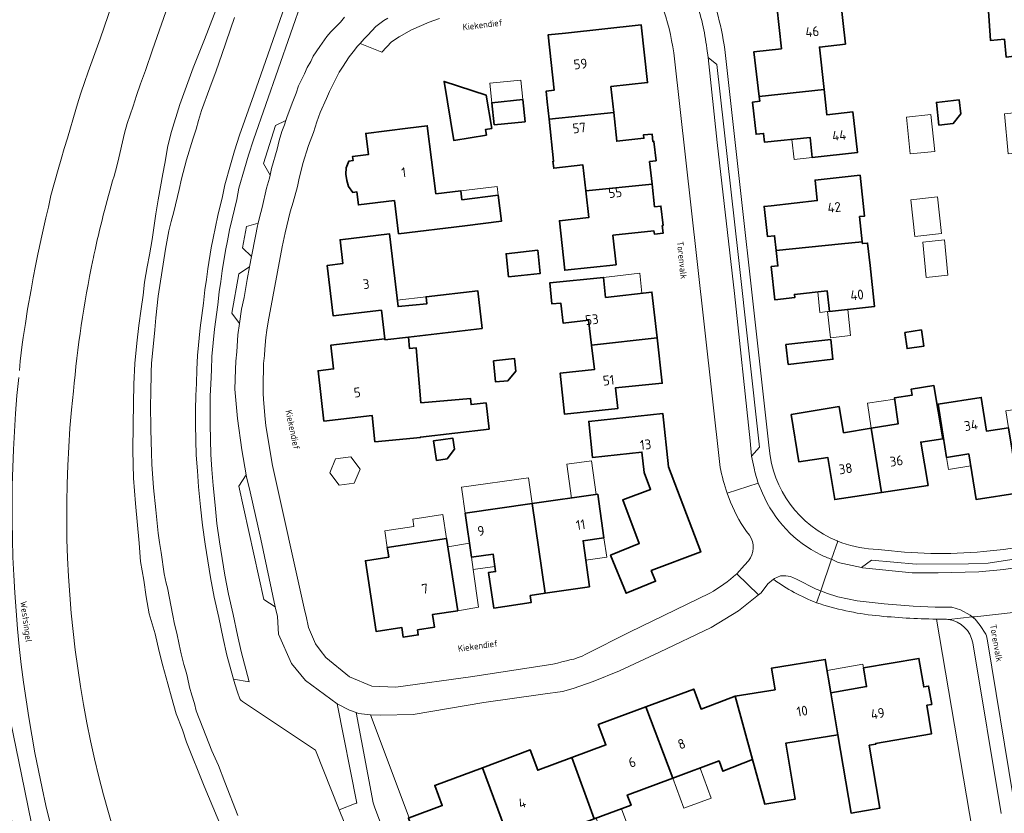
# Model space of a CAD drawing. Header units: metres. Extents: x 149984 to 156489, y 469398 to 478068.
# Tile 244 of 256: x 153527 to 153662, y 472171 to 472280. Entities that reach past the tile are written whole.
import ezdxf
from ezdxf.enums import TextEntityAlignment as Align

# ---------------------------------------------------------------- set-up
doc = ezdxf.new("R2010")
doc.units = ezdxf.units.M
doc.header["$LTSCALE"] = 0.75
for name, color, linetype, lineweight in [('B-WE-GR-BEPLANTING_CULTUUR_HEESTERS-GV', 252, 'Continuous', 18), ('B-WE-GR-BEPLANTING_CULTUUR_ROOS-GV', 252, 'Continuous', 18), ('B-WE-OG-BEBOUWING-GV', 6, 'Continuous', 35), ('B-WE-OG-BEBOUWING-T18', 1, 'Continuous', 18), ('B-WE-OG-BEBOUWING_LUIFEL-GV', 6, 'Continuous', 18), ('B-WE-OG-BEBOUWING_OVERBOUWING-GV', 6, 'Continuous', 18), ('B-WE-OG-TERREIN_BEGROEID-GV', 252, 'Continuous', 18), ('B-WE-OG-TERREIN_ERF-GV', 252, 'Continuous', 18), ('B-WE-OG-TERREIN_OEVER-GV', 252, 'Continuous', 18), ('B-WE-OG-TOPOGRAFIE-T18', 7, 'Continuous', 18), ('B-WE-OG-WATER_MEER-GV', 252, 'Continuous', 18), ('B-WE-VH-GESLOTENVERHARDING_ASFALT-GV', 252, 'Continuous', 18), ('B-WE-VH-OPENVERHARDING_BETONSTRAATSTEEN-GV', 252, 'Continuous', 18), ('B-WE-VH-OPENVERHARDING_TEGEL-GV', 252, 'Continuous', 18)]:
    doc.layers.add(name, color=color, linetype=linetype, lineweight=lineweight)
doc.styles.add('NLCS-ISO-M500-T18', font='NLCS-ISO.ttf', dxfattribs={"height": 0.9})
doc.styles.add('NLCS-ISO-M750-T18', font='NLCS-ISO.ttf', dxfattribs={"height": 1.35})

msp = doc.modelspace()

# ---------------------------------------------------------------- linework, layer by layer
at = {"layer": 'B-WE-GR-BEPLANTING_CULTUUR_HEESTERS-GV', "flags": 128}
for points in [[(153577.69, 472280.33), (153577.14, 472279.98), (153576.59, 472279.6), (153576.02, 472279.18), (153574.92, 472277.97), (153574.44, 472277.48), (153573.874, 472276.858), (153576.844, 472275.647), (153578.191, 472277.054), (153579.247, 472277.765), (153580.943, 472278.728), (153583.358, 472279.778), (153584.788, 472280.275)], [(153653.154, 472197.63), (153658.939, 472163.576), (153657.79, 472162.7), (153661.396, 472160.182), (153661.711, 472161.459)], [(153662.04, 472170.877), (153658.149, 472194.374)]]:
    msp.add_lwpolyline(points, dxfattribs=at)
at = {"layer": 'B-WE-GR-BEPLANTING_CULTUUR_HEESTERS-GV'}
for points in [[(153654.249, 472197.622, -0.0036461), (153653.154, 472197.63)], [(153654.842, 472197.572, 0.0372613), (153654.249, 472197.622)], [(153658.149, 472194.374, 0.3152924), (153654.842, 472197.572)]]:
    msp.add_lwpolyline(points, format="xyb", dxfattribs=at)
at = {"layer": 'B-WE-GR-BEPLANTING_CULTUUR_ROOS-GV', "flags": 128}
msp.add_lwpolyline([(153575.295, 472184.475), (153573.665, 472184.635), (153573.345, 472184.757), (153575.65, 472172.35), (153575.84, 472171.82), (153576.33, 472170.58), (153580.039, 472160.784), (153583.654, 472161.807), (153580.517, 472170.242), (153580.608, 472170.276)], close=True, dxfattribs=at)
at = {"layer": 'B-WE-OG-BEBOUWING-GV', "flags": 128}
for points in [[(153628.765, 472269.557), (153637.678, 472270.52), (153637.04, 472276.35), (153640.62, 472276.75), (153639.93, 472282.91), (153631.18, 472281.97), (153631.81, 472276.12), (153628.04, 472275.7)], [(153675.782, 472272.442), (153675.074, 472278.876), (153668.607, 472278.425), (153668.185, 472282.514), (153660.278, 472281.967), (153660.582, 472277.237), (153662.488, 472277.422), (153662.722, 472274.969), (153666.332, 472275.392), (153666.756, 472271.54)], [(153599.608, 472268.798), (153599.865, 472266.412), (153608.751, 472267.341), (153608.363, 472270.913), (153613.401, 472271.459), (153612.538, 472279.402), (153602.101, 472278.267), (153599.724, 472278.007), (153600.556, 472270.393), (153599.449, 472270.272)], [(153591.252, 472264.228), (153591.124, 472265.007), (153591.969, 472265.146), (153591.216, 472269.723), (153585.423, 472271.617), (153586.76, 472263.489)], [(153637.678, 472270.52), (153628.765, 472269.557), (153628.844, 472268.881), (153627.856, 472268.774), (153628.334, 472264.35), (153629.378, 472264.463), (153629.51, 472263.24), (153635.77, 472263.92), (153636.07, 472261.14), (153642.27, 472261.82), (153641.65, 472267.43), (153638.06, 472267.03)], [(153592.296, 472265.621), (153596.56, 472266.067), (153596.241, 472269.118), (153591.977, 472268.673)], [(153655.436, 472265.823), (153656.492, 472267.151), (153656.272, 472269.077), (153653.133, 472268.718), (153653.489, 472265.6)], [(153599.865, 472266.412), (153600.488, 472260.635), (153600.399, 472260.626), (153600.502, 472259.68), (153604.527, 472260.119), (153604.913, 472256.573), (153614.026, 472257.49), (153613.688, 472260.593), (153614.579, 472260.69), (153614.288, 472263.363), (153614.152, 472263.348), (153614.039, 472264.382), (153612.848, 472264.256), (153612.898, 472263.79), (153609.18, 472263.387), (153608.751, 472267.341)], [(153584.266, 472256.14), (153583.106, 472265.514), (153580.419, 472265.182), (153574.648, 472264.468), (153575.033, 472261.583), (153572.824, 472261.293), (153572.895, 472260.717), (153572.319, 472260.646), (153571.957, 472259.745), (153571.915, 472258.863), (153572.021, 472258), (153572.276, 472257.155), (153572.849, 472256.349), (153573.425, 472256.42), (153573.646, 472254.627), (153578.593, 472255.215), (153579.158, 472250.657), (153588.296, 472251.761), (153593.315, 472252.367), (153592.882, 472255.95), (153587.863, 472255.344), (153587.716, 472256.56)], [(153631.108, 472248.33), (153640.069, 472249.256), (153642.93, 472249.552), (153642.567, 472253.013), (153643.27, 472253.09), (153642.65, 472258.7), (153636.44, 472258.03), (153636.75, 472255.23), (153630.42, 472254.52), (153629.426, 472254.409), (153629.889, 472250.28), (153630.882, 472250.392)], [(153604.913, 472256.573), (153605.314, 472252.881), (153601.288, 472252.444), (153602.028, 472245.634), (153609.086, 472246.4), (153608.646, 472250.445), (153614.283, 472251.049), (153614.352, 472250.605), (153615.544, 472250.735), (153615.429, 472251.788), (153615.548, 472251.801), (153615.257, 472254.473), (153614.366, 472254.376), (153614.026, 472257.49)], [(153590.647, 472237.627), (153590.04, 472242.812), (153582.945, 472241.981), (153583.057, 472241.028), (153579.091, 472240.625), (153577.924, 472250.63), (153571.109, 472249.835), (153571.492, 472246.558), (153569.358, 472246.308), (153570.174, 472239.346), (153576.807, 472240.123), (153577.267, 472236.201), (153577.283, 472236.062), (153580.537, 472236.443)], [(153594.283, 472244.723), (153598.651, 472245.197), (153598.306, 472248.381), (153593.938, 472247.907)], [(153640.069, 472249.256), (153631.108, 472248.33), (153631.341, 472246.235), (153630.417, 472246.132), (153630.923, 472241.56), (153633.666, 472241.864), (153633.618, 472242.301), (153638.13, 472242.8), (153638.44, 472239.98), (153644.64, 472240.66), (153644.01, 472246.28), (153643.663, 472249.376), (153642.959, 472249.297), (153642.93, 472249.552)], [(153614.715, 472236.356), (153614.006, 472242.621), (153607.632, 472241.898), (153607.356, 472244.653), (153599.98, 472243.908), (153600.253, 472241.003), (153601.457, 472241.12), (153601.783, 472238.363), (153605.297, 472238.766), (153605.712, 472235.338)], [(153575.885, 472222.002), (153582.165, 472222.61), (153582.158, 472222.683), (153591.613, 472223.779), (153591.196, 472227.377), (153589.131, 472227.138), (153589.059, 472227.985), (153582.223, 472227.41), (153581.59, 472234.935), (153580.67, 472234.858), (153580.537, 472236.443), (153577.283, 472236.062), (153577.267, 472236.201), (153569.845, 472235.341), (153570.225, 472232.063), (153568.091, 472231.815), (153568.898, 472224.872), (153575.532, 472225.644)], [(153605.712, 472235.338), (153606.117, 472231.999), (153601.399, 472231.48), (153601.999, 472225.818), (153609.325, 472226.615), (153609.002, 472229.471), (153615.423, 472230.093), (153614.715, 472236.356)], [(153632.441, 472235.424), (153632.751, 472232.681), (153638.912, 472233.378), (153638.602, 472236.121)], [(153648.777, 472237.084), (153649.102, 472234.852), (153651.401, 472235.187), (153651.077, 472237.418)], [(153592.225, 472233.185), (153592.512, 472230.265), (153594.205, 472230.431), (153595.281, 472231.743), (153595.111, 472233.469)], [(153645.582, 472215.042), (153652.003, 472216.018), (153650.991, 472221.979), (153654.001, 472222.456), (153652.798, 472229.769), (153649.688, 472229.292), (153649.783, 472228.441), (153647.375, 472228.06), (153647.902, 472224.504), (153644.165, 472223.887)], [(153663.075, 472223.937), (153660.04, 472223.47), (153659.31, 472228.13), (153653.39, 472227.22), (153654.53, 472219.88), (153657.59, 472220.37), (153658.63, 472214.07), (153664.514, 472215.002)], [(153645.582, 472215.042), (153644.165, 472223.887), (153640.378, 472223.262), (153639.751, 472226.868), (153633.179, 472225.769), (153634.237, 472219.257), (153638.2, 472219.877), (153639.163, 472214.067)], [(153608.309, 472206.438), (153610.458, 472201.178), (153614.52, 472202.837), (153613.924, 472204.297), (153620.73, 472206.88), (153616.31, 472218.56), (153615.52, 472225.92), (153605.31, 472224.84), (153605.83, 472219.87), (153612.63, 472220.62), (153612.94, 472217.79), (153613.82, 472215.48), (153609.99, 472214.03), (153612.263, 472208.053)], [(153584.356, 472219.443), (153585.84, 472219.669), (153586.846, 472221.035), (153586.617, 472222.548), (153583.946, 472222.142)], [(153605.442, 472202.08), (153604.54, 472208.42), (153607.411, 472208.828), (153606.561, 472214.8), (153597.552, 472213.519), (153599.303, 472201.207)], [(153597.253, 472200.897), (153599.303, 472201.207), (153597.552, 472213.519), (153588.334, 472212.208), (153589.195, 472206.15), (153592.15, 472206.57), (153592.493, 472204.159), (153591.523, 472204.022), (153592.257, 472199.153), (153597.399, 472199.928)], [(153585.764, 472208.735), (153577.609, 472207.482), (153577.636, 472207.307), (153577.811, 472206.168), (153574.592, 472205.67), (153576.101, 472195.916), (153579.609, 472196.458), (153579.812, 472195.13), (153581.875, 472195.448), (153581.767, 472196.148), (153584.09, 472196.506), (153583.822, 472198.245), (153587.3, 472198.783)], [(153625.472, 472187.009), (153627.85, 472178.304), (153629.526, 472172.169), (153633.689, 472172.844), (153632.437, 472180.566), (153639.583, 472181.726), (153638.603, 472187.49), (153637.857, 472192.081), (153630.464, 472190.88), (153630.947, 472187.899)], [(153638.603, 472187.49), (153639.583, 472181.726), (153641.394, 472170.934), (153645.348, 472171.595), (153643.897, 472180.27), (153644.819, 472180.424), (153644.772, 472180.525), (153652.481, 472181.863), (153651.826, 472185.782), (153652.496, 472185.894), (153652.073, 472188.408), (153651.403, 472188.295), (153650.739, 472192.209), (153643.098, 472190.912), (153643.53, 472188.353)], [(153616.887, 472175.747), (153623.242, 472178.106), (153623.764, 472176.7), (153627.85, 472178.304), (153625.472, 472187.009), (153620.78, 472185.258), (153619.752, 472188.011), (153613.193, 472185.564)], [(153613.193, 472185.564), (153606.635, 472183.118), (153607.676, 472180.326), (153603.011, 472178.587), (153606.074, 472170.133), (153611.146, 472172.016), (153610.624, 472173.422), (153616.887, 472175.747)], [(153590.706, 472177.182), (153594.335, 472167.375), (153600.707, 472169.741), (153601.229, 472168.335), (153606.074, 472170.133), (153603.011, 472178.587), (153598.306, 472176.833), (153597.266, 472179.625)], [(153594.335, 472167.375), (153590.706, 472177.182), (153584.147, 472174.739), (153585.175, 472171.974), (153580.608, 472170.276), (153580.517, 472170.242), (153583.654, 472161.807), (153588.592, 472163.643), (153588.07, 472165.049)]]:
    msp.add_lwpolyline(points, close=True, dxfattribs=at)
at = {"layer": 'B-WE-OG-BEBOUWING_LUIFEL-GV', "flags": 128}
for points in [[(153591.977, 472268.673), (153596.241, 472269.118), (153595.96, 472271.809), (153591.696, 472271.363)], [(153633.265, 472263.648), (153633.565, 472260.87), (153636.07, 472261.14), (153635.77, 472263.92)], [(153592.735, 472257.167), (153587.716, 472256.56), (153587.863, 472255.344), (153592.882, 472255.95)], [(153607.356, 472244.653), (153607.632, 472241.898), (153612.636, 472242.466), (153612.324, 472245.217)], [(153579.091, 472240.625), (153583.057, 472241.028), (153582.945, 472241.981), (153578.987, 472241.519)], [(153638.155, 472239.949), (153638.44, 472239.98), (153638.13, 472242.8), (153636.809, 472242.654), (153637.119, 472239.835)], [(153638.552, 472236.329), (153641.338, 472236.634), (153640.94, 472240.254), (153638.44, 472239.98), (153638.155, 472239.949)], [(153644.165, 472223.887), (153647.902, 472224.504), (153647.402, 472227.878), (153643.656, 472227.322)], [(153654.53, 472219.88), (153654.796, 472218.222), (153657.856, 472218.712), (153657.59, 472220.37)], [(153602.951, 472214.287), (153606.358, 472214.771), (153605.697, 472219.419), (153602.29, 472218.934)], [(153597.552, 472213.519), (153597.046, 472217.079), (153587.828, 472215.768), (153588.334, 472212.208)], [(153577.609, 472207.482), (153585.764, 472208.735), (153585.262, 472212.003), (153581.107, 472211.364), (153581.26, 472210.369), (153577.26, 472209.754)], [(153589.435, 472204.465), (153589.195, 472206.15), (153588.92, 472208.087), (153585.942, 472207.581), (153587.3, 472198.783), (153590.174, 472199.271)], [(153607.411, 472208.828), (153604.54, 472208.42), (153604.924, 472205.722), (153607.795, 472206.13)], [(153589.195, 472206.15), (153589.435, 472204.465), (153592.39, 472204.885), (153592.15, 472206.57)], [(153638.603, 472187.49), (153643.53, 472188.353), (153643.098, 472190.912), (153643.009, 472191.418), (153638.104, 472190.559)], [(153616.887, 472175.747), (153618.419, 472171.621), (153622.159, 472173.009), (153620.627, 472177.135)], [(153606.32, 472170.224), (153608.843, 472163.429), (153612.368, 472164.737), (153609.845, 472171.533)]]:
    msp.add_lwpolyline(points, close=True, dxfattribs=at)
at = {"layer": 'B-WE-OG-BEBOUWING_OVERBOUWING-GV', "flags": 128}
for points in [[(153649.527, 472261.631), (153652.906, 472261.979), (153652.384, 472267.046), (153649.006, 472266.698)], [(153649.605, 472255.314), (153650.181, 472250.287), (153653.851, 472250.707), (153653.275, 472255.735)], [(153651.25, 472249.504), (153651.752, 472244.632), (153654.733, 472244.939), (153654.23, 472249.811)], [(153573.056, 472216.33), (153573.869, 472218.271), (153572.594, 472219.946), (153570.506, 472219.679), (153569.693, 472217.738), (153570.968, 472216.063)]]:
    msp.add_lwpolyline(points, close=True, dxfattribs=at)
at = {"layer": 'B-WE-OG-TERREIN_BEGROEID-GV', "flags": 128}
for points in [[(153527, 472231.85), (153527.1, 472233.12), (153527.25, 472234.26), (153527.37, 472235.4), (153527.5, 472236.4), (153527.83, 472238.32), (153528.14, 472240.26), (153528.63, 472242.96), (153528.91, 472244.6), (153529.23, 472246.22), (153529.52, 472247.83), (153529.617, 472248.265), (153530.087, 472250.362), (153530.64, 472252.83), (153531.01, 472254.31), (153531.35, 472255.91), (153532.32, 472259.51), (153532.74, 472260.9), (153533.16, 472262.4), (153533.61, 472263.79), (153534.76, 472267.76), (153535.13, 472268.99), (153535.51, 472270.15), (153535.97, 472271.47), (153536.45, 472272.92), (153538.1, 472277.48), (153541.96, 472288.77)], [(153565.8, 472288.6), (153559.24, 472269.76), (153557.29, 472264.2), (153556.61, 472262.05), (153556.04, 472260.14), (153555.25, 472257.39), (153554.95, 472255.78), (153554.3, 472253.15), (153553.96, 472251.59), (153553.65, 472250.07), (153553.4, 472248.71), (153552.92, 472245.83), (153552.73, 472244.37), (153552.49, 472242.92), (153552.31, 472241.12), (153551.87, 472237.73), (153551.5, 472233.92), (153551.41, 472231.99), (153551.35, 472230.06), (153551.26, 472228.42), (153551.23, 472226.41), (153551.24, 472224.37), (153551.34, 472220.2), (153551.48, 472218.05), (153551.66, 472215.84), (153551.92, 472213.1), (153552.19, 472210.55), (153552.54, 472207.96), (153553.31, 472203.34), (153553.81, 472200.66), (153554.44, 472197.83), (153555.05, 472194.98), (153555.56, 472192.69), (153556.364, 472189.693), (153556.448, 472189.382), (153558.623, 472188.976), (153557.503, 472193.167), (153557.004, 472195.407), (153556.394, 472198.257), (153555.77, 472201.061), (153555.28, 472203.688), (153554.518, 472208.258), (153554.176, 472210.789), (153553.91, 472213.3), (153553.652, 472216.016), (153553.475, 472218.196), (153553.338, 472220.289), (153553.24, 472224.399), (153553.23, 472226.4), (153553.259, 472228.35), (153553.348, 472229.974), (153553.409, 472231.912), (153553.495, 472233.777), (153553.858, 472237.505), (153554.297, 472240.892), (153554.474, 472242.657), (153554.709, 472244.078), (153554.899, 472245.536), (153555.37, 472248.365), (153555.613, 472249.689), (153555.917, 472251.177), (153556.248, 472252.697), (153556.905, 472255.357), (153557.199, 472256.93), (153557.959, 472259.578), (153558.522, 472261.462), (153559.188, 472263.567), (153567.69, 472287.947)], [(153567.69, 472287.947), (153559.188, 472263.567), (153558.522, 472261.462), (153557.959, 472259.578), (153557.199, 472256.93), (153556.905, 472255.357), (153556.248, 472252.697), (153555.917, 472251.177), (153555.613, 472249.689), (153555.37, 472248.365), (153554.899, 472245.536), (153554.709, 472244.078), (153554.474, 472242.657), (153554.297, 472240.892), (153553.858, 472237.505), (153553.495, 472233.777), (153553.409, 472231.912), (153553.348, 472229.974), (153553.259, 472228.35), (153553.23, 472226.4), (153553.24, 472224.399), (153553.338, 472220.289), (153553.475, 472218.196), (153553.652, 472216.016), (153553.91, 472213.3), (153554.176, 472210.789), (153554.518, 472208.258), (153555.28, 472203.688), (153555.77, 472201.061), (153556.394, 472198.257), (153557.004, 472195.407), (153557.503, 472193.167), (153558.623, 472188.976), (153556.448, 472189.382), (153556.62, 472188.74), (153556.99, 472187.57), (153557.33, 472186.65), (153557.45, 472186.47), (153557.69, 472186.27), (153567.73, 472179.58), (153571.01, 472171.407), (153573.333, 472172.294), (153573.4, 472172.32), (153570.734, 472185.975), (153566.378, 472189.167), (153564.441, 472191.543), (153562.664, 472195.536), (153562.509, 472198.006), (153562.19, 472199.31), (153560.628, 472200.305), (153557.177, 472215.94), (153558.187, 472217.495), (153557.58, 472220.94), (153557.01, 472225.24), (153556.78, 472227.74), (153556.66, 472229.26), (153556.71, 472231.97), (153556.77, 472233.11), (153556.89, 472234.42), (153557.05, 472236.73), (153557.279, 472238.288), (153556.247, 472239.71), (153557.203, 472245.138), (153558.655, 472246.09), (153558.931, 472247.535), (153557.7, 472248.704), (153558.255, 472251.645), (153559.857, 472252.129), (153560.04, 472252.88), (153560.42, 472254.26), (153561, 472256.92), (153561.39, 472258.32), (153561.479, 472258.7), (153560.584, 472260.301), (153562.216, 472265.571), (153563.67, 472266.241), (153563.84, 472266.81), (153564.6, 472268.84), (153565.08, 472269.98), (153565.41, 472270.99), (153566.24, 472272.67), (153566.61, 472273.52), (153567.07, 472274.38), (153567.42, 472275.1), (153568.33, 472276.44), (153569.31, 472277.82), (153569.85, 472278.46), (153570.47, 472279.1), (153571.17, 472279.76), (153571.74, 472280.44)], [(153549.34, 472287.53), (153545.31, 472275.98), (153544.36, 472273.12), (153543.65, 472271.27), (153543.1, 472269.66), (153542.64, 472268.19), (153541.83, 472265.82), (153541.47, 472264.49), (153540.55, 472260.51), (153540.23, 472259.27)], [(153558.17, 472160.99), (153552.4, 472174.63), (153550, 472180.68), (153549.43, 472182.39), (153548.59, 472184.58), (153547.91, 472186.89), (153547.44, 472188.73), (153546.74, 472191.21), (153546.22, 472193.16), (153545.68, 472195.6), (153544.86, 472198.37), (153544.45, 472200.69), (153544.14, 472203), (153543.67, 472205.56), (153543.48, 472208.06), (153542.96, 472213.55), (153542.7, 472217.01), (153542.63, 472220.82), (153542.64, 472224.35), (153542.69, 472227.36), (153542.76, 472229.96), (153542.9, 472232.82), (153543.17, 472235.61), (153543.44, 472238.02), (153543.76, 472240.31), (153544.05, 472242.21), (153544.22, 472243.98), (153544.57, 472246.12), (153544.88, 472247.74), (153545.26, 472249.86), (153545.53, 472251.81), (153545.79, 472253.4), (153546.08, 472255.33), (153546.73, 472258.9), (153547.03, 472260.33), (153547.44, 472262.75), (153547.94, 472264.74), (153549.05, 472268.42), (153549.999, 472270.969), (153550.9, 472273.48), (153552.47, 472277.38), (153555.69, 472285.74)]]:
    msp.add_lwpolyline(points, dxfattribs=at)
at = {"layer": 'B-WE-OG-TERREIN_BEGROEID-GV'}
for points in [[(153540.23, 472259.27, 0.0188209), (153537.414, 472248.431)], [(153537.414, 472248.431, 0.0036704), (153537.109, 472247.017)], [(153537.109, 472247.017, 0.0304245), (153534.448, 472228.977)], [(153536.177, 472152.949, -0.1097441), (153526.904, 472230.867)], [(153534.448, 472228.977, 0.1364132), (153547.198, 472149.497)]]:
    msp.add_lwpolyline(points, format="xyb", dxfattribs=at)
at = {"layer": 'B-WE-OG-TERREIN_BEGROEID-GV', "flags": 128}
for points in [[(153518.456, 472217.976), (153521.976, 472217.976), (153521.976, 472209.314), (153523.487, 472197.656), (153524.695, 472188.992), (153527.284, 472176.224), (153529.138, 472167.279), (153530.109, 472164.232), (153541.652, 472132.858), (153539.691, 472132.137), (153534.629, 472145.898), (153529.703, 472159.747), (153525.935, 472170.022), (153521.623, 472187.698), (153518.776, 472205.65)], [(153518.456, 472217.976), (153518.776, 472205.65), (153521.623, 472187.698), (153525.935, 472170.022), (153529.703, 472159.747), (153534.629, 472145.898), (153539.691, 472132.137), (153541.652, 472132.858), (153530.109, 472164.232), (153529.138, 472167.279), (153527.284, 472176.224), (153524.695, 472188.992), (153523.487, 472197.656), (153521.976, 472209.314), (153521.976, 472217.976)]]:
    msp.add_lwpolyline(points, close=True, dxfattribs=at)
at = {"layer": 'B-WE-OG-TERREIN_ERF-GV', "flags": 128}
for points in [[(153628.765, 472269.557), (153628.04, 472275.7), (153631.81, 472276.12), (153631.18, 472281.97), (153639.93, 472282.91), (153640.62, 472276.75), (153637.04, 472276.35), (153637.678, 472270.52), (153638.06, 472267.03), (153641.65, 472267.43), (153642.27, 472261.82), (153636.07, 472261.14), (153635.77, 472263.92), (153629.51, 472263.24), (153629.378, 472264.463), (153628.334, 472264.35), (153627.856, 472268.774), (153628.844, 472268.881)], [(153608.751, 472267.341), (153609.18, 472263.387), (153612.898, 472263.79), (153612.848, 472264.256), (153614.039, 472264.382), (153614.152, 472263.348), (153614.288, 472263.363), (153614.579, 472260.69), (153613.688, 472260.593), (153614.026, 472257.49), (153614.366, 472254.376), (153615.257, 472254.473), (153615.548, 472251.801), (153615.429, 472251.788), (153615.544, 472250.735), (153614.352, 472250.605), (153614.283, 472251.049), (153608.646, 472250.445), (153609.086, 472246.4), (153602.028, 472245.634), (153601.288, 472252.444), (153605.314, 472252.881), (153604.913, 472256.573), (153604.527, 472260.119), (153600.502, 472259.68), (153600.399, 472260.626), (153600.488, 472260.635), (153599.865, 472266.412), (153599.608, 472268.798), (153599.449, 472270.272), (153600.556, 472270.393), (153599.724, 472278.007), (153602.101, 472278.267), (153612.538, 472279.402), (153613.401, 472271.459), (153608.363, 472270.913)], [(153591.252, 472264.228), (153586.76, 472263.489), (153585.423, 472271.617), (153591.216, 472269.723), (153591.969, 472265.146), (153591.124, 472265.007)], [(153592.296, 472265.621), (153591.977, 472268.673), (153596.241, 472269.118), (153596.56, 472266.067)], [(153655.436, 472265.823), (153653.489, 472265.6), (153653.133, 472268.718), (153656.272, 472269.077), (153656.492, 472267.151)], [(153584.266, 472256.14), (153587.716, 472256.56), (153587.863, 472255.344), (153592.882, 472255.95), (153593.315, 472252.367), (153588.296, 472251.761), (153579.158, 472250.657), (153578.593, 472255.215), (153573.646, 472254.627), (153573.425, 472256.42), (153572.849, 472256.349), (153572.276, 472257.155), (153572.021, 472258), (153571.915, 472258.863), (153571.957, 472259.745), (153572.319, 472260.646), (153572.895, 472260.717), (153572.824, 472261.293), (153575.033, 472261.583), (153574.648, 472264.468), (153580.419, 472265.182), (153583.106, 472265.514)], [(153642.567, 472253.013), (153642.93, 472249.552), (153642.959, 472249.297), (153643.663, 472249.376), (153644.01, 472246.28), (153644.64, 472240.66), (153638.44, 472239.98), (153638.13, 472242.8), (153633.618, 472242.301), (153633.666, 472241.864), (153630.923, 472241.56), (153630.417, 472246.132), (153631.341, 472246.235), (153631.108, 472248.33), (153630.882, 472250.392), (153629.889, 472250.28), (153629.426, 472254.409), (153630.42, 472254.52), (153636.75, 472255.23), (153636.44, 472258.03), (153642.65, 472258.7), (153643.27, 472253.09)], [(153590.647, 472237.627), (153580.537, 472236.443), (153580.67, 472234.858), (153581.59, 472234.935), (153582.223, 472227.41), (153589.059, 472227.985), (153589.131, 472227.138), (153591.196, 472227.377), (153591.613, 472223.779), (153582.158, 472222.683), (153582.165, 472222.61), (153575.885, 472222.002), (153575.532, 472225.644), (153568.898, 472224.872), (153568.091, 472231.815), (153570.225, 472232.063), (153569.845, 472235.341), (153577.267, 472236.201), (153576.807, 472240.123), (153570.174, 472239.346), (153569.358, 472246.308), (153571.492, 472246.558), (153571.109, 472249.835), (153577.924, 472250.63), (153579.091, 472240.625), (153583.057, 472241.028), (153582.945, 472241.981), (153590.04, 472242.812)], [(153594.283, 472244.723), (153593.938, 472247.907), (153598.306, 472248.381), (153598.651, 472245.197)], [(153614.715, 472236.356), (153615.423, 472230.093), (153609.002, 472229.471), (153609.325, 472226.615), (153601.999, 472225.818), (153601.399, 472231.48), (153606.117, 472231.999), (153605.712, 472235.338), (153605.297, 472238.766), (153601.783, 472238.363), (153601.457, 472241.12), (153600.253, 472241.003), (153599.98, 472243.908), (153607.356, 472244.653), (153607.632, 472241.898), (153614.006, 472242.621)], [(153632.441, 472235.424), (153638.602, 472236.121), (153638.912, 472233.378), (153632.751, 472232.681)], [(153648.777, 472237.084), (153651.077, 472237.418), (153651.401, 472235.187), (153649.102, 472234.852)], [(153592.225, 472233.185), (153595.111, 472233.469), (153595.281, 472231.743), (153594.205, 472230.431), (153592.512, 472230.265)], [(153645.582, 472215.042), (153639.163, 472214.067), (153638.2, 472219.877), (153634.237, 472219.257), (153633.179, 472225.769), (153639.751, 472226.868), (153640.378, 472223.262), (153644.165, 472223.887), (153647.902, 472224.504), (153647.375, 472228.06), (153649.783, 472228.441), (153649.688, 472229.292), (153652.798, 472229.769), (153654.001, 472222.456), (153650.991, 472221.979), (153652.003, 472216.018)], [(153665.44, 472215.149), (153664.514, 472215.002), (153658.63, 472214.07), (153657.59, 472220.37), (153654.53, 472219.88), (153653.39, 472227.22), (153659.31, 472228.13), (153660.04, 472223.47), (153663.075, 472223.937), (153662.712, 472226.269), (153666.18, 472226.809), (153666.025, 472227.807), (153668.97, 472228.265), (153668.795, 472229.393), (153672.041, 472229.898), (153673.14, 472222.83), (153669.99, 472222.33), (153671, 472216.03), (153669.725, 472215.828), (153669.884, 472214.821), (153665.599, 472214.142)], [(153608.309, 472206.438), (153612.263, 472208.053), (153609.99, 472214.03), (153613.82, 472215.48), (153612.94, 472217.79), (153612.63, 472220.62), (153605.83, 472219.87), (153605.31, 472224.84), (153615.52, 472225.92), (153616.31, 472218.56), (153620.73, 472206.88), (153613.924, 472204.297), (153614.52, 472202.837), (153610.458, 472201.178)], [(153584.356, 472219.443), (153583.946, 472222.142), (153586.617, 472222.548), (153586.846, 472221.035), (153585.84, 472219.669)], [(153597.552, 472213.519), (153606.561, 472214.8), (153607.411, 472208.828), (153604.54, 472208.42), (153605.442, 472202.08), (153599.303, 472201.207), (153597.253, 472200.897), (153597.399, 472199.928), (153592.257, 472199.153), (153591.523, 472204.022), (153592.493, 472204.159), (153592.15, 472206.57), (153589.195, 472206.15), (153588.334, 472212.208)], [(153585.764, 472208.735), (153587.3, 472198.783), (153583.822, 472198.245), (153584.09, 472196.506), (153581.767, 472196.148), (153581.875, 472195.448), (153579.812, 472195.13), (153579.609, 472196.458), (153576.101, 472195.916), (153574.592, 472205.67), (153577.811, 472206.168), (153577.636, 472207.307), (153577.609, 472207.482)]]:
    msp.add_lwpolyline(points, close=True, dxfattribs=at)
for points in [[(153668.185, 472282.514), (153668.607, 472278.425), (153675.074, 472278.876), (153675.782, 472272.442), (153676.49, 472266.009), (153670.172, 472265.357), (153670.453, 472262.504), (153663.032, 472261.661), (153662.518, 472267.167), (153667.181, 472267.681), (153666.756, 472271.54), (153666.332, 472275.392), (153662.722, 472274.969), (153662.488, 472277.422), (153660.582, 472277.237), (153660.278, 472281.967)], [(153584.788, 472280.275), (153583.358, 472279.778), (153580.943, 472278.728), (153579.247, 472277.765), (153578.191, 472277.054), (153576.844, 472275.647), (153573.874, 472276.858), (153573.53, 472276.48), (153572.9, 472275.71), (153572.37, 472274.98), (153571.44, 472273.58), (153571.01, 472272.87), (153569.64, 472270.23), (153569.25, 472269.26), (153568.39, 472267.32), (153567.937, 472266.056), (153567.47, 472264.6), (153566.76, 472262.82), (153566, 472260.34), (153565.44, 472258.09), (153565.24, 472257.14), (153564.65, 472254.99), (153564.26, 472253.65), (153563.56, 472250.77), (153563.13, 472248.86), (153561.21, 472238.55), (153561.03, 472237.37), (153560.9, 472236.38), (153560.76, 472234.79), (153560.7, 472233.9), (153560.6, 472232.81), (153560.59, 472231.74), (153560.53, 472230.59), (153560.52, 472228.71), (153560.56, 472227.84), (153560.79, 472225.13), (153560.89, 472224.28), (153561.39, 472221.21), (153561.82, 472218.76), (153566.26, 472198.74), (153566.44, 472198.02), (153566.791, 472196.489), (153567.734, 472194.247), (153568.378, 472193.337), (153569.166, 472192.349), (153572.406, 472189.664), (153575.492, 472188.399), (153578.788, 472188.265), (153589.364, 472189.73), (153600.37, 472191.45), (153601.03, 472191.58), (153601.6, 472191.73), (153602.25, 472191.87), (153602.74, 472192.01), (153603.26, 472192.13), (153603.88, 472192.33), (153604.42, 472192.55), (153604.92, 472192.82), (153610.902, 472195.839), (153621.98, 472201.206)], [(153624.02, 472276.002), (153630.131, 472221.146)], [(153623.405, 472218.514), (153620.168, 472247.268), (153617.11, 472274.719)], [(153624.824, 472213.724), (153624.346, 472214.955)], [(153639.536, 472208.367), (153639.562, 472208.356)], [(153644.443, 472207.263), (153645.144, 472207.206)], [(153625.681, 472203.864), (153626.748, 472205.036), (153627.305, 472205.642)], [(153630.728, 472203.111), (153629.958, 472202.477), (153629.016, 472201.258), (153628.665, 472200.975), (153625.924, 472198.761), (153622.151, 472196.485), (153615.033, 472193.07), (153609.553, 472190.495), (153605.939, 472189.038), (153603.154, 472188.089), (153601.716, 472187.68), (153599.021, 472187.301), (153590.875, 472186.143), (153581.152, 472184.485), (153576.72, 472184.396), (153575.295, 472184.475), (153580.608, 472170.276), (153585.175, 472171.974), (153584.147, 472174.739), (153590.706, 472177.182), (153597.266, 472179.625), (153598.306, 472176.833), (153603.011, 472178.587), (153607.676, 472180.326), (153606.635, 472183.118), (153613.193, 472185.564), (153619.752, 472188.011), (153620.78, 472185.258), (153625.472, 472187.009), (153630.947, 472187.899), (153630.464, 472190.88), (153637.857, 472192.081), (153638.603, 472187.49), (153643.53, 472188.353), (153643.098, 472190.912), (153650.739, 472192.209), (153651.403, 472188.295), (153652.073, 472188.408), (153652.496, 472185.894), (153651.826, 472185.782), (153652.481, 472181.863), (153644.772, 472180.525), (153644.819, 472180.424), (153643.897, 472180.27), (153645.348, 472171.595), (153641.394, 472170.934), (153639.583, 472181.726), (153632.437, 472180.566), (153633.689, 472172.844), (153629.526, 472172.169), (153627.85, 472178.304), (153623.764, 472176.7), (153623.242, 472178.106), (153616.887, 472175.747), (153610.624, 472173.422), (153611.146, 472172.016), (153606.074, 472170.133)], [(153636.662, 472199.874), (153636.648, 472199.879), (153636.629, 472199.885)], [(153658.939, 472163.576), (153653.154, 472197.63)]]:
    msp.add_lwpolyline(points, dxfattribs=at)
at = {"layer": 'B-WE-OG-TERREIN_ERF-GV'}
for points in [[(153617.11, 472274.719, 0.0525615), (153615.647, 472281.317)], [(153622.943, 472281.267, -0.032844), (153624.02, 472276.002)], [(153630.131, 472221.146, 0.2807733), (153639.499, 472208.382)], [(153624.346, 472214.955, -0.0328789), (153623.405, 472218.514)], [(153627.427, 472209.176, -0.0745361), (153624.824, 472213.724)], [(153627.305, 472205.642, 0.3220217), (153627.427, 472209.176)], [(153659.633, 472206.92, 0.0539089), (153674.086, 472209.707)], [(153639.499, 472208.382, -0.0326285), (153639.536, 472208.367)], [(153639.562, 472208.356, 0.0825981), (153644.443, 472207.263)], [(153645.144, 472207.206, 0.0532815), (153659.633, 472206.92)], [(153621.98, 472201.206, 0.0528204), (153625.681, 472203.864)], [(153636.629, 472199.885, -0.0635208), (153630.728, 472203.111)], [(153644.814, 472198.112, -0.0549854), (153636.662, 472199.874)], [(153653.154, 472197.63, -0.022536), (153644.814, 472198.112)]]:
    msp.add_lwpolyline(points, format="xyb", dxfattribs=at)
at = {"layer": 'B-WE-OG-TERREIN_OEVER-GV', "flags": 128}
for points in [[(153555.69, 472285.74), (153552.47, 472277.38), (153550.9, 472273.48), (153549.999, 472270.969), (153549.05, 472268.42), (153547.94, 472264.74), (153547.44, 472262.75), (153547.03, 472260.33), (153546.73, 472258.9), (153546.08, 472255.33), (153545.79, 472253.4), (153545.53, 472251.81), (153545.26, 472249.86), (153544.88, 472247.74), (153544.57, 472246.12), (153544.22, 472243.98), (153544.05, 472242.21), (153543.76, 472240.31), (153543.44, 472238.02), (153543.17, 472235.61), (153542.9, 472232.82), (153542.76, 472229.96), (153542.69, 472227.36), (153542.64, 472224.35), (153542.63, 472220.82), (153542.7, 472217.01), (153542.96, 472213.55), (153543.48, 472208.06), (153543.67, 472205.56), (153544.14, 472203), (153544.45, 472200.69), (153544.86, 472198.37), (153545.68, 472195.6), (153546.22, 472193.16), (153546.74, 472191.21), (153547.44, 472188.73), (153547.91, 472186.89), (153548.59, 472184.58), (153549.43, 472182.39), (153550, 472180.68), (153552.4, 472174.63), (153558.17, 472160.99)], [(153557.04, 472170.59), (153555.28, 472175.21), (153554.38, 472177.48), (153553.46, 472179.5), (153552.25, 472182.67), (153551.33, 472185.01), (153551.07, 472186.01), (153550.72, 472187.15), (153550.42, 472188.25), (153550.13, 472189.58), (153549.97, 472190.18), (153549.6, 472191.39), (153549.26, 472192.83), (153549, 472194.14), (153548.64, 472195.69), (153548.33, 472196.94), (153548.09, 472198.12), (153547.39, 472201.91), (153547.18, 472202.59), (153546.91, 472203.87), (153546.51, 472206.8), (153546.28, 472208.15), (153546.1, 472209.44), (153545.78, 472212.67), (153545.46, 472215.69), (153545.24, 472218.95), (153545.16, 472220.52), (153545.07, 472223.73), (153545.05, 472227.21), (153545.09, 472228.58), (153545.13, 472231.65), (153545.19, 472232.82), (153545.65, 472237.42), (153545.76, 472239.1), (153546.07, 472242.08), (153547.09, 472248.53), (153547.56, 472251.04), (153547.88, 472252.33), (153548.24, 472253.69), (153548.98, 472256.73), (153549.28, 472258.21), (153550, 472260.85), (153550.87, 472263.66), (153551.31, 472265.03), (153551.65, 472266.25), (153552.07, 472267.62), (153553.19, 472270.74), (153554.05, 472273.06), (153554.85, 472275.33), (153556.57, 472280.41)]]:
    msp.add_lwpolyline(points, dxfattribs=at)
at = {"layer": 'B-WE-OG-WATER_MEER-GV', "flags": 128}
for points in [[(153572.287, 472168.227), (153571.01, 472171.407), (153567.73, 472179.58), (153557.69, 472186.27), (153557.45, 472186.47), (153557.33, 472186.65), (153556.99, 472187.57), (153556.62, 472188.74), (153556.448, 472189.382), (153556.364, 472189.693), (153555.56, 472192.69), (153555.05, 472194.98), (153554.44, 472197.83), (153553.81, 472200.66), (153553.31, 472203.34), (153552.54, 472207.96), (153552.19, 472210.55), (153551.92, 472213.1), (153551.66, 472215.84), (153551.48, 472218.05), (153551.34, 472220.2), (153551.24, 472224.37), (153551.23, 472226.41), (153551.26, 472228.42), (153551.35, 472230.06), (153551.41, 472231.99), (153551.5, 472233.92), (153551.87, 472237.73), (153552.31, 472241.12), (153552.49, 472242.92), (153552.73, 472244.37), (153552.92, 472245.83), (153553.4, 472248.71), (153553.65, 472250.07), (153553.96, 472251.59), (153554.3, 472253.15), (153554.95, 472255.78), (153555.25, 472257.39), (153556.04, 472260.14), (153556.61, 472262.05), (153557.29, 472264.2), (153559.24, 472269.76), (153565.8, 472288.6)], [(153556.57, 472280.41), (153554.85, 472275.33), (153554.05, 472273.06), (153553.19, 472270.74), (153552.07, 472267.62), (153551.65, 472266.25), (153551.31, 472265.03), (153550.87, 472263.66), (153550, 472260.85), (153549.28, 472258.21), (153548.98, 472256.73), (153548.24, 472253.69), (153547.88, 472252.33), (153547.56, 472251.04), (153547.09, 472248.53), (153546.07, 472242.08), (153545.76, 472239.1), (153545.65, 472237.42), (153545.19, 472232.82), (153545.13, 472231.65), (153545.09, 472228.58), (153545.05, 472227.21), (153545.07, 472223.73), (153545.16, 472220.52), (153545.24, 472218.95), (153545.46, 472215.69), (153545.78, 472212.67), (153546.1, 472209.44), (153546.28, 472208.15), (153546.51, 472206.8), (153546.91, 472203.87), (153547.18, 472202.59), (153547.39, 472201.91), (153548.09, 472198.12), (153548.33, 472196.94), (153548.64, 472195.69), (153549, 472194.14), (153549.26, 472192.83), (153549.6, 472191.39), (153549.97, 472190.18), (153550.13, 472189.58), (153550.42, 472188.25), (153550.72, 472187.15), (153551.07, 472186.01), (153551.33, 472185.01), (153552.25, 472182.67), (153553.46, 472179.5), (153554.38, 472177.48), (153555.28, 472175.21), (153557.04, 472170.59)]]:
    msp.add_lwpolyline(points, dxfattribs=at)
at = {"layer": 'B-WE-VH-GESLOTENVERHARDING_ASFALT-GV', "flags": 128}
for points in [[(153541.96, 472288.77), (153538.1, 472277.48), (153536.45, 472272.92), (153535.97, 472271.47), (153535.51, 472270.15), (153535.13, 472268.99), (153534.76, 472267.76), (153533.61, 472263.79), (153533.16, 472262.4), (153532.74, 472260.9), (153532.32, 472259.51), (153531.35, 472255.91), (153531.01, 472254.31), (153530.64, 472252.83), (153530.087, 472250.362), (153529.617, 472248.265), (153529.52, 472247.83), (153529.23, 472246.22), (153528.91, 472244.6), (153528.63, 472242.96), (153528.14, 472240.26), (153527.83, 472238.32), (153527.5, 472236.4), (153527.37, 472235.4), (153527.25, 472234.26), (153527.1, 472233.12), (153527, 472231.85)], [(153545.31, 472275.98), (153549.34, 472287.53)], [(153540.23, 472259.27), (153540.55, 472260.51), (153541.47, 472264.49), (153541.83, 472265.82), (153542.64, 472268.19), (153543.1, 472269.66), (153543.65, 472271.27), (153544.36, 472273.12), (153545.31, 472275.98)]]:
    msp.add_lwpolyline(points, dxfattribs=at)
at = {"layer": 'B-WE-VH-GESLOTENVERHARDING_ASFALT-GV'}
for points in [[(153537.414, 472248.431, -0.0188209), (153540.23, 472259.27)], [(153537.109, 472247.017, -0.0036704), (153537.414, 472248.431)], [(153534.448, 472228.977, -0.0304245), (153537.109, 472247.017)], [(153526.904, 472230.867, 0.1097441), (153536.177, 472152.949)], [(153547.198, 472149.497, -0.1364132), (153534.448, 472228.977)]]:
    msp.add_lwpolyline(points, format="xyb", dxfattribs=at)
at = {"layer": 'B-WE-VH-OPENVERHARDING_BETONSTRAATSTEEN-GV'}
for points in [[(153621.563, 472276.156, 0.0515175), (153620.012, 472282.892)], [(153615.647, 472281.317, -0.0525615), (153617.11, 472274.719)], [(153623.405, 472218.514, 0.0328789), (153624.346, 472214.955)], [(153628.641, 472216.345, -0.0373507), (153628.069, 472218.412)], [(153637.233, 472206.485, -0.1795639), (153629.209, 472214.958)], [(153624.824, 472213.724, 0.0745361), (153627.427, 472209.176)], [(153627.427, 472209.176, -0.3220217), (153627.305, 472205.642)], [(153638.714, 472205.873, -0.0428318), (153637.233, 472206.485)], [(153625.681, 472203.864, -0.0528204), (153621.98, 472201.206)], [(153659.935, 472195.556, -0.0398372), (153660.168, 472194.629)]]:
    msp.add_lwpolyline(points, format="xyb", dxfattribs=at)
at = {"layer": 'B-WE-VH-OPENVERHARDING_BETONSTRAATSTEEN-GV', "flags": 128}
for points in [[(153571.74, 472280.44), (153571.17, 472279.76), (153570.47, 472279.1), (153569.85, 472278.46), (153569.31, 472277.82), (153568.33, 472276.44), (153567.42, 472275.1), (153567.07, 472274.38), (153566.61, 472273.52), (153566.24, 472272.67), (153565.41, 472270.99), (153565.08, 472269.98), (153564.6, 472268.84), (153563.84, 472266.81), (153563.67, 472266.241), (153563.49, 472265.64), (153563.1, 472264.71), (153562.75, 472263.49), (153562.46, 472262.3), (153561.7, 472259.64), (153561.479, 472258.7), (153561.39, 472258.32), (153561, 472256.92), (153560.42, 472254.26), (153560.04, 472252.88), (153559.857, 472252.129), (153559.76, 472251.73), (153559.46, 472250.31), (153558.931, 472247.535), (153558.655, 472246.09), (153558.33, 472244.37), (153557.92, 472241.88), (153557.56, 472240.27), (153557.279, 472238.288), (153557.05, 472236.73), (153556.89, 472234.42), (153556.77, 472233.11), (153556.71, 472231.97), (153556.66, 472229.26), (153556.78, 472227.74), (153557.01, 472225.24), (153557.58, 472220.94), (153558.187, 472217.495), (153558.24, 472217.19), (153558.76, 472215.14), (153560.2, 472208.63), (153562.19, 472199.31), (153562.509, 472198.006), (153562.664, 472195.536), (153564.441, 472191.543), (153566.378, 472189.167), (153570.734, 472185.975), (153572.407, 472185.114), (153573.345, 472184.757), (153573.665, 472184.635), (153575.295, 472184.475), (153576.72, 472184.396), (153581.152, 472184.485), (153590.875, 472186.143), (153599.021, 472187.301), (153601.716, 472187.68), (153603.154, 472188.089), (153605.939, 472189.038), (153609.553, 472190.495), (153615.033, 472193.07), (153622.151, 472196.485), (153625.924, 472198.761), (153628.665, 472200.975), (153625.681, 472203.864)], [(153621.98, 472201.206), (153610.902, 472195.839), (153604.92, 472192.82), (153604.42, 472192.55), (153603.88, 472192.33), (153603.26, 472192.13), (153602.74, 472192.01), (153602.25, 472191.87), (153601.6, 472191.73), (153601.03, 472191.58), (153600.37, 472191.45), (153589.364, 472189.73), (153578.788, 472188.265), (153575.492, 472188.399), (153572.406, 472189.664), (153569.166, 472192.349), (153568.378, 472193.337), (153567.734, 472194.247), (153566.791, 472196.489), (153566.44, 472198.02), (153566.26, 472198.74), (153561.82, 472218.76), (153561.39, 472221.21), (153560.89, 472224.28), (153560.79, 472225.13), (153560.56, 472227.84), (153560.52, 472228.71), (153560.53, 472230.59), (153560.59, 472231.74), (153560.6, 472232.81), (153560.7, 472233.9), (153560.76, 472234.79), (153560.9, 472236.38), (153561.03, 472237.37), (153561.21, 472238.55), (153563.13, 472248.86), (153563.56, 472250.77), (153564.26, 472253.65), (153564.65, 472254.99), (153565.24, 472257.14), (153565.44, 472258.09), (153566, 472260.34), (153566.76, 472262.82), (153567.47, 472264.6), (153567.937, 472266.056), (153568.39, 472267.32), (153569.25, 472269.26), (153569.64, 472270.23), (153571.01, 472272.87), (153571.44, 472273.58), (153572.37, 472274.98), (153572.9, 472275.71), (153573.53, 472276.48), (153573.874, 472276.858), (153574.44, 472277.48), (153574.92, 472277.97), (153576.02, 472279.18), (153576.59, 472279.6), (153577.14, 472279.98), (153577.69, 472280.33)], [(153628.069, 472218.412), (153627.703, 472220.071), (153627.514, 472222.147), (153625.361, 472242.441), (153622.971, 472263.216), (153621.723, 472274.916), (153621.563, 472276.156)], [(153617.11, 472274.719), (153620.168, 472247.268), (153623.405, 472218.514)], [(153628.641, 472216.345), (153624.346, 472214.955), (153624.824, 472213.724)], [(153624.346, 472214.955), (153628.641, 472216.345)], [(153629.209, 472214.958), (153628.641, 472216.345)], [(153627.305, 472205.642), (153626.748, 472205.036), (153625.681, 472203.864), (153628.665, 472200.975), (153629.016, 472201.258), (153629.958, 472202.477), (153630.728, 472203.111), (153630.875, 472203.232), (153631.683, 472203.585), (153632.45, 472203.585), (153633.055, 472203.49), (153633.917, 472203.112), (153636.619, 472201.771), (153637.223, 472201.532), (153638.714, 472205.873)], [(153666.226, 472205.064), (153662.428, 472204.477), (153658.978, 472204.142), (153653.36, 472203.974), (153649.802, 472203.998), (153642.986, 472204.693), (153642.833, 472204.732), (153639.63, 472205.419), (153638.714, 472205.873), (153637.223, 472201.532), (153638.044, 472201.208), (153639.577, 472200.68), (153642.249, 472200.165), (153645.974, 472199.71), (153649.946, 472199.399), (153652.981, 472199.293), (153655.278, 472199.255), (153656.438, 472198.894), (153657.798, 472198.153), (153658.079, 472197.926), (153658.415, 472197.961), (153666.962, 472198.893)], [(153666.962, 472198.893), (153658.415, 472197.961), (153658.079, 472197.926), (153658.468, 472197.614), (153659.175, 472196.739), (153659.935, 472195.556)], [(153660.168, 472194.629), (153663.709, 472173.176), (153663.802, 472172.727), (153669.677, 472173.779), (153669.665, 472174.007), (153666.351, 472194.217), (153666.165, 472195.45)], [(153576.33, 472170.58), (153575.84, 472171.82), (153575.65, 472172.35), (153573.345, 472184.757), (153572.407, 472185.114), (153570.734, 472185.975), (153573.4, 472172.32), (153573.333, 472172.294), (153571.01, 472171.407), (153572.287, 472168.227)]]:
    msp.add_lwpolyline(points, dxfattribs=at)
for points in [[(153621.723, 472274.916), (153622.971, 472263.216), (153625.361, 472242.441), (153627.514, 472222.147), (153627.703, 472220.071), (153628.813, 472221.27), (153625.89, 472247.799), (153622.96, 472273.958)], [(153561.479, 472258.7), (153561.7, 472259.64), (153562.46, 472262.3), (153562.75, 472263.49), (153563.1, 472264.71), (153563.49, 472265.64), (153563.67, 472266.241), (153562.216, 472265.571), (153560.584, 472260.301)], [(153558.931, 472247.535), (153559.46, 472250.31), (153559.76, 472251.73), (153559.857, 472252.129), (153558.255, 472251.645), (153557.7, 472248.704)], [(153557.279, 472238.288), (153557.56, 472240.27), (153557.92, 472241.88), (153558.33, 472244.37), (153558.655, 472246.09), (153557.203, 472245.138), (153556.247, 472239.71)], [(153558.187, 472217.495), (153557.177, 472215.94), (153560.628, 472200.305), (153562.19, 472199.31), (153560.2, 472208.63), (153558.76, 472215.14), (153558.24, 472217.19)], [(153685.475, 472210.303), (153684.063, 472211.06), (153680.253, 472209.958), (153674.108, 472208.113), (153668.19, 472206.675), (153665.291, 472206.124), (153660.26, 472205.346), (153657.565, 472205.238), (153650.341, 472205.202), (153644.232, 472205.741), (153642.833, 472204.732), (153642.986, 472204.693), (153649.802, 472203.998), (153653.36, 472203.974), (153658.978, 472204.142), (153662.428, 472204.477), (153666.226, 472205.064), (153669.532, 472205.759), (153672.167, 472206.406), (153676.647, 472207.64), (153683.344, 472209.7)]]:
    msp.add_lwpolyline(points, close=True, dxfattribs=at)
at = {"layer": 'B-WE-VH-OPENVERHARDING_TEGEL-GV'}
for points in [[(153620.012, 472282.892, -0.0515175), (153621.563, 472276.156)], [(153624.02, 472276.002, 0.032844), (153622.943, 472281.267)], [(153639.499, 472208.382, -0.2807733), (153630.131, 472221.146)], [(153628.069, 472218.412, 0.0373507), (153628.641, 472216.345)], [(153629.209, 472214.958, 0.1795639), (153637.233, 472206.485)], [(153674.086, 472209.707, -0.0539089), (153659.633, 472206.92)], [(153639.536, 472208.367, 0.0326285), (153639.499, 472208.382)], [(153644.443, 472207.263, -0.0825981), (153639.562, 472208.356)], [(153637.233, 472206.485, 0.0428318), (153638.714, 472205.873)], [(153659.633, 472206.92, -0.0532815), (153645.144, 472207.206)], [(153630.728, 472203.111, 0.0635208), (153636.629, 472199.885)], [(153636.662, 472199.874, 0.0549854), (153644.814, 472198.112)], [(153644.814, 472198.112, 0.022536), (153653.154, 472197.63)], [(153653.154, 472197.63, 0.0036461), (153654.249, 472197.622)], [(153654.249, 472197.622, -0.0372613), (153654.842, 472197.572)], [(153654.842, 472197.572, -0.3152924), (153658.149, 472194.374)], [(153660.168, 472194.629, 0.0398372), (153659.935, 472195.556)]]:
    msp.add_lwpolyline(points, format="xyb", dxfattribs=at)
at = {"layer": 'B-WE-VH-OPENVERHARDING_TEGEL-GV', "flags": 128}
for points in [[(153621.563, 472276.156), (153621.723, 472274.916), (153622.96, 472273.958), (153625.89, 472247.799), (153628.813, 472221.27), (153627.703, 472220.071), (153628.069, 472218.412)], [(153630.131, 472221.146), (153624.02, 472276.002)], [(153628.641, 472216.345), (153629.209, 472214.958)], [(153638.714, 472205.873), (153639.562, 472208.356), (153639.536, 472208.367)], [(153639.562, 472208.356), (153638.714, 472205.873), (153639.63, 472205.419), (153642.833, 472204.732), (153644.232, 472205.741), (153650.341, 472205.202), (153657.565, 472205.238), (153660.26, 472205.346), (153665.291, 472206.124), (153668.19, 472206.675)], [(153645.144, 472207.206), (153644.443, 472207.263)], [(153636.629, 472199.885), (153636.648, 472199.879), (153636.662, 472199.874), (153637.223, 472201.532), (153636.619, 472201.771), (153633.917, 472203.112), (153633.055, 472203.49), (153632.45, 472203.585), (153631.683, 472203.585), (153630.875, 472203.232), (153630.728, 472203.111)], [(153637.223, 472201.532), (153636.662, 472199.874)], [(153654.842, 472197.572), (153658.079, 472197.926), (153657.798, 472198.153), (153656.438, 472198.894), (153655.278, 472199.255), (153652.981, 472199.293), (153649.946, 472199.399), (153645.974, 472199.71), (153642.249, 472200.165), (153639.577, 472200.68), (153638.044, 472201.208), (153637.223, 472201.532)], [(153658.079, 472197.926), (153654.842, 472197.572)], [(153659.935, 472195.556), (153659.175, 472196.739), (153658.468, 472197.614), (153658.079, 472197.926)], [(153658.149, 472194.374), (153662.04, 472170.877)], [(153664.067, 472170.958), (153663.998, 472171.43), (153663.802, 472172.727), (153663.709, 472173.176), (153660.168, 472194.629)]]:
    msp.add_lwpolyline(points, dxfattribs=at)

# ---------------------------------------------------------------- texts
at = {"layer": 'B-WE-OG-BEBOUWING-T18', "style": 'NLCS-ISO-M750-T18'}
for s, rotation, p in [('46', 6.1, (153636.057, 472278.471)), ('59', 6.2, (153604.183, 472274.02)), ('57', 6.1, (153604.017, 472265.218)), ('44', 6.1, (153639.764, 472264.19)), ('1', 7, (153579.868, 472259.107)), ('55', 6.2, (153608.964, 472256.322)), ('42', 6.1, (153639.076, 472254.291)), ('3', 6.6, (153574.701, 472243.732)), ('40', 6.2, (153642.215, 472242.244)), ('53', 6.7, (153605.753, 472238.853)), ('51', 6.2, (153608.054, 472230.5)), ('5', 6.6, (153573.468, 472228.823)), ('34', 8.8, (153657.892, 472224.294)), ('13', 6, (153613.143, 472221.646)), ('36', 8.6, (153647.635, 472219.4)), ('38', 8.6, (153640.645, 472218.338)), ('9', 8.6, (153590.498, 472209.772)), ('11', 8.5, (153604.206, 472210.626)), ('7', 8.8, (153582.785, 472201.812)), ('10', 9.2, (153634.678, 472184.982)), ('49', 9.8, (153645.063, 472184.635)), ('8', 20.3, (153618.087, 472180.459)), ('6', 20.3, (153611.282, 472177.933)), ('4', 20.3, (153596.141, 472172.313))]:
    msp.add_text(s, height=1.35, rotation=rotation, dxfattribs=at).set_placement(p, align=Align.MIDDLE)
at = {"layer": 'B-WE-OG-TOPOGRAFIE-T18', "style": 'NLCS-ISO-M500-T18'}
for s, rotation, p in [('Kiekendief', 7, (153590.718, 472279.422)), ('Torenvalk', 276, (153618.141, 472247.023)), ('Kiekendief', 282.1, (153564.607, 472223.679)), ('Westsingel', 277.8, (153527.816, 472197.261)), ('Torenvalk', 280.2, (153661.379, 472194.344)), ('Kiekendief', 8.1, (153590.076, 472193.948))]:
    msp.add_text(s, height=0.9, rotation=rotation, dxfattribs=at).set_placement(p, align=Align.MIDDLE)

doc.saveas('drawing.dxf')
